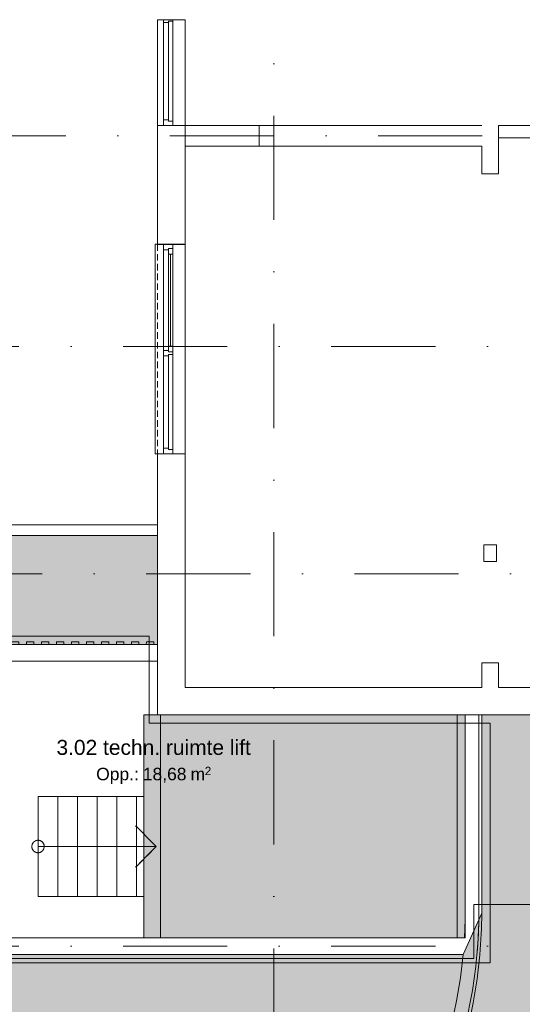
# Model space of a CAD drawing. Header units: millimetres. Extents: x -54205 to 242217, y -3415 to 61516.
# Tile 17 of 40: x 18550 to 24585, y 12196 to 24021. Entities that reach past the tile are written whole.
import ezdxf
from ezdxf.enums import TextEntityAlignment as Align

# ---------------------------------------------------------------- set-up
doc = ezdxf.new("R2010")
doc.units = ezdxf.units.MM
doc.header["$MEASUREMENT"] = 0
for name, pattern in [('streep-punt', [2500, 1250, -625, 0, -625]), ('streep-streep-punt grof', [8750, 2500, -1250, 2500, -1250, 0, -1250]), ('streeplijn fijn', [234.119993, 155.999994, -78.119999]), ('streeplijn ultrafijn', [117.37, 78.119999, -39.250001]), ('Wipeout_Contour', [1000, 0, -1000])]:
    doc.linetypes.add(name, pattern=pattern)
for name, color, linetype in [('21_0 NC Buitenwanden', 7, 'Continuous'), ('21_0 NC Buitenwanden Afdek-arcering', 7, 'Continuous'), ('21_0 NC Buitenwanden Laagscheidingslijnen', 7, 'Continuous'), ('21_0 NC Buitenwanden Ramen', 7, 'Continuous'), ('22 NC Binnenwanden', 7, 'Continuous'), ('22 NC Binnenwanden Deuren', 7, 'Continuous'), ('23 Vloeren', 7, 'Continuous'), ('23 Vloeren Afdek-arcering', 7, 'Continuous'), ('24 Trappen', 7, 'Continuous'), ('24 Trappen Afdek-arcering', 7, 'Continuous'), ('28 Draagconstructies', 7, 'Continuous'), ('47 Dakafwerking', 7, 'Continuous'), ('47 Dakafwerking Afdek-arcering', 7, 'Continuous'), ('Maatvoering 1_ 100', 7, 'Continuous'), ('Maatvoering 1_ 100 2D arcering', 7, 'Continuous'), ('New_21_0 NC Buitenwanden', 7, 'Continuous'), ('New_27 Daken', 7, 'Continuous'), ('New_27 Daken Afdek-arcering', 7, 'Continuous'), ('New_65 WBDBO', 7, 'Continuous'), ('New_Maatvoering 1_ 100', 7, 'Continuous'), ('New_Maatvoering 1_ 100 2D arcering', 7, 'Continuous'), ('New_Ruimtefuncties', 7, 'Continuous'), ('New_Ruimtefuncties Zone omranding', 7, 'Continuous'), ('New_Ruimtefuncties Zone tekst', 7, 'Continuous'), ('Stramien', 7, 'Continuous')]:
    doc.layers.add(name, color=color, linetype=linetype)
doc.styles.add('GENERATED_STYLE_1', font='arial.ttf')
doc.styles.add('GENERATED_STYLE_2', font='arial.ttf')
doc.linetypes.add('BRA - WBDBO  60', pattern='A,0,[1,DO.113 3e Verdieping _ Dakaanzicht1.Shx,S=27.777778,R=0,X=0,Y=-1.22125e-15],-3500,0', length=3500)
doc.dimstyles.new('GENERATED_STYLE__2', dxfattribs={"dimtxt": 250, "dimasz": 142.5, "dimexe": 0.18, "dimexo": 0.0625, "dimgap": 0, "dimtad": 1, "dimtih": 1, "dimtoh": 1, "dimdec": 0, "dimzin": 0, "dimdsep": 46, "dimtxsty": 'GENERATED_STYLE_1', "dimblk": 'ARROWHEAD_11', "dimblk1": 'ARROWHEAD_11', "dimblk2": 'ARROWHEAD_11', "dimcen": 0.09, "dimse1": 1, "dimse2": 1, "dimclrd": 1, "dimclre": 1, "dimclrt": 2, "dimadec": 1, "dimazin": 0, "dimtfac": 1, "dimtdec": 4, "dimtmove": 0, "dimatfit": 3, "dimfxl": 1, "dimtolj": 1, "dimtzin": 0, "dimarcsym": 0})
doc.dimstyles.new('GENERATED_STYLE__3', dxfattribs={"dimtxt": 250, "dimasz": 142.5, "dimexe": 0.18, "dimexo": 0.0625, "dimgap": 0, "dimtad": 1, "dimdec": 0, "dimzin": 0, "dimdsep": 46, "dimtxsty": 'GENERATED_STYLE_2', "dimblk": 'ARROWHEAD_11', "dimblk1": 'ARROWHEAD_11', "dimblk2": 'ARROWHEAD_11', "dimcen": 0.09, "dimse1": 1, "dimse2": 1, "dimclrd": 1, "dimclre": 1, "dimclrt": 2, "dimadec": 1, "dimazin": 0, "dimtfac": 1, "dimtdec": 4, "dimtmove": 0, "dimatfit": 3, "dimfxl": 1, "dimtolj": 1, "dimtzin": 0, "dimarcsym": 0})
doc.dimstyles.new('GENERATED_STYLE__6', dxfattribs={"dimtxt": 179.999995, "dimasz": 142.5, "dimexe": 0.18, "dimexo": 0.0625, "dimgap": 0, "dimtad": 1, "dimtih": 1, "dimtoh": 1, "dimdec": 0, "dimzin": 0, "dimdsep": 46, "dimtxsty": 'GENERATED_STYLE_1', "dimblk": 'ARROWHEAD_11', "dimblk1": 'ARROWHEAD_11', "dimblk2": 'ARROWHEAD_11', "dimcen": 0.09, "dimse1": 1, "dimse2": 1, "dimclrd": 1, "dimclre": 1, "dimclrt": 2, "dimadec": 1, "dimazin": 0, "dimtfac": 1, "dimtdec": 4, "dimtmove": 0, "dimatfit": 3, "dimfxl": 1, "dimtolj": 1, "dimtzin": 0, "dimarcsym": 0})
doc.dimstyles.new('GENERATED_STYLE__7', dxfattribs={"dimtxt": 179.999995, "dimasz": 142.5, "dimexe": 0.18, "dimexo": 0.0625, "dimgap": 0, "dimtad": 1, "dimdec": 0, "dimzin": 0, "dimdsep": 46, "dimtxsty": 'GENERATED_STYLE_1', "dimblk": 'ARROWHEAD_11', "dimblk1": 'ARROWHEAD_11', "dimblk2": 'ARROWHEAD_11', "dimcen": 0.09, "dimse1": 1, "dimse2": 1, "dimclrd": 1, "dimclre": 1, "dimclrt": 2, "dimadec": 1, "dimazin": 0, "dimtfac": 1, "dimtdec": 4, "dimtmove": 0, "dimatfit": 3, "dimfxl": 1, "dimtolj": 1, "dimtzin": 0, "dimarcsym": 0})

# ---------------------------------------------------------------- blocks, each defined once
blk = doc.blocks.new('Wall_6_1', base_point=(20041, 15671))
at = {"layer": '22 NC Binnenwanden', "color": 1, "linetype": 'Continuous', "lineweight": 0, "flags": 128}
for points in [[(20041, 15671), (20041, 12995)], [(20241, 15671), (20041, 15671)], [(20241, 12995), (20241, 15671)]]:
    blk.add_lwpolyline(points, dxfattribs=at)
blk = doc.blocks.new('Slab_1_1', base_point=(-884, 20096))
at = {"layer": '23 Vloeren', "color": 1, "linetype": 'Continuous', "lineweight": 0, "flags": 128}
blk.add_lwpolyline([(-884, 20096), (18164, 20096), (18164, 17825), (20206, 17825), (20206, 15671), (20241, 15671), (20241, 12995), (23803, 12995), (23803, 15671), (29945, 15671), (29945, 25781), (32150, 25781), (32400, 25781), (32400, 27506), (50640, 27506)], dxfattribs=at)
blk = doc.blocks.new('Slab_4_1', base_point=(20041, 12995))
at = {"layer": '23 Vloeren Afdek-arcering', "linetype": 'Continuous', "lineweight": 0, "true_color": 0xffffff}
blk.add_hatch(color=7, dxfattribs=at).paths.add_polyline_path([(20041, 12995), (23900, 12995), (23900, 15671), (20041, 15671)])
at = {"layer": '23 Vloeren', "color": 1, "linetype": 'Continuous', "lineweight": 0, "flags": 128}
blk.add_lwpolyline([(20041, 12995), (23900, 12995), (23900, 15671), (20041, 15671)], close=True, dxfattribs=at)
blk = doc.blocks.new('Slab_5_1', base_point=(-770, 7836))
at = {"layer": 'New_27 Daken Afdek-arcering', "linetype": 'Continuous', "lineweight": 0, "true_color": 0xffffff}
blk.add_hatch(color=7, dxfattribs=at).paths.add_polyline_path([(-770, 7836), (100, 7836), (100, 3446), (21600, 3446), (25415, 3446), (32345, 3446), (32345, 9281), (32345, 10991), (33310, 10991), (57600, 10991), (57600, 20326), (54000, 20326), (54000, 20656), (50640, 20656), (50640, 27506), (32400, 27506), (32400, 25761), (32150, 25761), (30236, 25761), (30236, 15671), (24100, 15671), (24100, 13290), (23875, 12795), (11982, 12795), (11958, 13667), (11958, 18216), (17558, 18216), (17558, 16516), (20206, 16516), (20206, 17825), (18000, 17825), (18000, 19996), (-770, 19996)])
at = {"layer": 'New_27 Daken', "color": 1, "linetype": 'Continuous', "lineweight": 0, "flags": 128}
blk.add_lwpolyline([(-770, 19996), (18000, 19996), (18000, 17825), (20206, 17825), (20206, 16516), (17558, 16516), (17558, 18216), (11958, 18216), (11958, 13667), (11982, 12795), (23875, 12795), (24100, 13290), (24100, 15671), (30236, 15671), (30236, 25761), (32150, 25761), (32400, 25761), (32400, 27506), (50640, 27506)], dxfattribs=at)
blk = doc.blocks.new('Slab_10_1', base_point=(-770, 9946))
at = {"layer": '23 Vloeren', "color": 255, "linetype": 'Continuous', "lineweight": 0, "flags": 128}
blk.add_lwpolyline([(-770, 9946), (32345, 9946), (32345, 13396), (24003, 13396), (24003, 12745), (11906, 12745), (11906, 13396), (-770, 13396)], close=True, dxfattribs=at)
blk = doc.blocks.new('Wall_7_1', base_point=(24200, 22171))
at = {"layer": '21_0 NC Buitenwanden', "color": 1, "linetype": 'Continuous', "lineweight": 0, "flags": 128}
for points in [[(24100, 22501), (24100, 22171)], [(24300, 22171), (24300, 22501)], [(24100, 22171), (24300, 22171)]]:
    blk.add_lwpolyline(points, dxfattribs=at)
blk = doc.blocks.new('Wall_9_1', base_point=(24065, 15671))
at = {"layer": 'New_21_0 NC Buitenwanden', "color": 1, "linetype": 'Continuous', "lineweight": 0, "flags": 128}
for points in [[(24065, 15671), (24065, 13291)], [(24100, 15671), (24065, 15671)], [(24100, 13291), (24100, 15671)]]:
    blk.add_lwpolyline(points, dxfattribs=at)
blk = doc.blocks.new('Wall_11_1', base_point=(24200, 16001))
at = {"layer": '21_0 NC Buitenwanden', "color": 1, "linetype": 'Continuous', "lineweight": 0, "flags": 128}
for points in [[(24300, 16297), (24100, 16297)], [(24100, 16297), (24100, 16001)], [(24300, 16001), (24300, 16297)]]:
    blk.add_lwpolyline(points, dxfattribs=at)
blk = doc.blocks.new('D1 27')
at = {"layer": '22 NC Binnenwanden Deuren', "color": 1, "linetype": 'Continuous', "lineweight": 0}
for p, q in [((450, 0), (-419, 233)), ((-450, 0), (-500, 0)), ((-500, 0), (-500, -114)), ((-500, 0), (-500, -114)), ((-500, 0), (-500, -114)), ((-450, -40), (-450, 0)), ((-450, 0), (450, 0)), ((-450, -40), (-450, 0)), ((500, 0), (450, 0)), ((450, 0), (450, -40)), ((450, 0), (450, -40)), ((500, -114), (500, 0)), ((500, 0), (500, -114)), ((500, 0), (500, -114)), ((-500, -114), (-433, -114)), ((-500, -114), (-500, -200)), ((-433, -40), (-450, -40)), ((450, -40), (-450, -40)), ((-433, -114), (-433, -40)), ((450, -40), (433, -40)), ((433, -40), (433, -114)), ((433, -114), (500, -114)), ((500, -114), (500, -200))]:
    blk.add_line(p, q, dxfattribs=at)
blk.add_arc((450, 0), 900, 165, 180, dxfattribs=at)
blk = doc.blocks.new('Wall_12_1', base_point=(12183, 12795))
at = {"layer": '21_0 NC Buitenwanden', "color": 1, "linetype": 'Continuous', "lineweight": 0}
blk.add_arc((18029, 13338), 6036, 354.836, 356.7396, dxfattribs=at)
at = {"layer": '22 NC Binnenwanden', "color": 1, "linetype": 'Continuous', "lineweight": 0}
for p, q in [((16331, 12995), (16331, 12881)), ((17331, 12995), (17331, 12881)), ((16331, 12881), (16331, 12795)), ((17331, 12881), (17331, 12795))]:
    blk.add_line(p, q, dxfattribs=at)
at = {"layer": '22 NC Binnenwanden', "color": 1, "linetype": 'Continuous', "lineweight": 0, "flags": 128}
for points in [[(16331, 12995), (12168, 12995)], [(17358, 12995), (17331, 12995)], [(20041, 12995), (17558, 12995)], [(23890, 12995), (20241, 12995)], [(12183, 12795), (16331, 12795)], [(17331, 12795), (23875, 12795)]]:
    blk.add_lwpolyline(points, dxfattribs=at)
at = {"layer": '22 NC Binnenwanden Deuren', "color": 1, "linetype": 'Continuous', "lineweight": 0, "zscale": 1000}
blk.add_blockref('D1 27', (16831, 12995), dxfattribs=at)
blk = doc.blocks.new('Wall_13_1', base_point=(20536, 16316))
at = {"layer": '21_0 NC Buitenwanden', "color": 1, "linetype": 'Continuous', "lineweight": 0, "flags": 128}
for points in [[(20206, 16516), (17558, 16516)], [(17558, 16316), (20206, 16316)]]:
    blk.add_lwpolyline(points, dxfattribs=at)
at = {"layer": '22 NC Binnenwanden', "color": 1, "linetype": 'Continuous', "lineweight": 0, "flags": 128}
blk.add_lwpolyline([(17358, 16516), (17358, 16316)], dxfattribs=at)
blk = doc.blocks.new('Wall_17_1', base_point=(20536, 22626))
at = {"layer": '21_0 NC Buitenwanden', "color": 1, "linetype": 'Continuous', "lineweight": 0, "flags": 128}
for points in [[(24100, 22751), (20536, 22751)], [(20536, 22751), (20536, 22501)], [(24300, 22501), (24300, 22751)], [(20536, 22501), (24100, 22501)]]:
    blk.add_lwpolyline(points, dxfattribs=at)
blk = doc.blocks.new('Wall_22_1', base_point=(26090, 22751))
at = {"layer": 'New_21_0 NC Buitenwanden', "color": 1, "linetype": 'Continuous', "lineweight": 0, "flags": 128}
for points in [[(26090, 22751), (24300, 22751)], [(24300, 22751), (24300, 22601)], [(26090, 22601), (26090, 22751)], [(24300, 22601), (26090, 22601)]]:
    blk.add_lwpolyline(points, dxfattribs=at)
blk = doc.blocks.new('Wall_24_1', base_point=(20536, 17875))
at = {"layer": '21_0 NC Buitenwanden', "color": 1, "linetype": 'Continuous', "lineweight": 0}
blk.add_line((18000, 17925), (18000, 17825), dxfattribs=at)
at = {"layer": '21_0 NC Buitenwanden', "color": 1, "linetype": 'Continuous', "lineweight": 0, "flags": 128}
for points in [[(20206, 17925), (18330, 17925)], [(18330, 17825), (20206, 17825)]]:
    blk.add_lwpolyline(points, dxfattribs=at)
at = {"layer": '21_0 NC Buitenwanden Laagscheidingslijnen', "color": 1, "linetype": 'Continuous', "lineweight": 0}
for p, q in [((18330, 17925), (18000, 17925)), ((18000, 17825), (18330, 17825))]:
    blk.add_line(p, q, dxfattribs=at)
blk = doc.blocks.new('R2 bl ol 27_7')
at = {"layer": '21_0 NC Buitenwanden Ramen', "color": 9, "linetype": 'Continuous', "lineweight": 0}
blk.add_line((-1257.5, 146), (1257.5, 146), dxfattribs=at)
at = {"layer": '21_0 NC Buitenwanden Ramen', "color": 1, "linetype": 'Continuous', "lineweight": 0}
for p, q in [((-1257.5, 0), (-1257.5, 146)), ((1257.5, 0), (1257.5, 146)), ((-1257.5, 0), (-1207.5, 0)), ((-1257.5, -114), (-1257.5, 0)), ((-1257.5, -114), (-1257.5, 0)), ((-1207.5, 0), (-1207.5, -54)), ((-1207.5, 0), (-1140.5, 0)), ((-1207.5, -54), (-1207.5, 0)), ((-1140.5, 0), (-33.5, 0)), ((-1140.5, 0), (-1140.5, -54)), ((-1140.5, 0), (-33.5, 0)), ((-33.5, -54), (-33.5, 0)), ((-33.5, 0), (33.5, 0)), ((33.5, -54), (33.5, 0)), ((33.5, 0), (50, 0)), ((33.5, 0), (33.5, -54)), ((50, 0), (66.5, 0)), ((66.5, 0), (66.5, -54)), ((66.5, 0), (1207.5, 0)), ((1207.5, -54), (1207.5, 0)), ((1207.5, 0), (1257.5, 0)), ((1207.5, 0), (1207.5, -54)), ((1257.5, -114), (1257.5, 0)), ((1257.5, -114), (1257.5, 0)), ((-1190.5, -114), (-1257.5, -114)), ((-1257.5, -184), (-1257.5, -114)), ((-1207.5, -54), (-1190.5, -54)), ((-1140.5, -54), (-1207.5, -54)), ((-1190.5, -54), (-1190.5, -114)), ((16.5, -114), (-1190.5, -114)), ((-1140.5, -27), (-33.5, -27)), ((-33.5, -54), (-1140.5, -54)), ((33.5, -54), (-33.5, -54)), ((16.5, -114), (16.5, -54)), ((16.5, -54), (33.5, -54)), ((50, -114), (16.5, -114)), ((83.5, -114), (50, -114)), ((66.5, -54), (83.5, -54)), ((83.5, -54), (66.5, -54)), ((83.5, -54), (83.5, -114)), ((83.5, -54), (1190.5, -54)), ((83.5, -114), (83.5, -54)), ((1190.5, -114), (83.5, -114)), ((1190.5, -114), (1190.5, -54)), ((1190.5, -54), (1207.5, -54)), ((1207.5, -54), (1190.5, -54)), ((1257.5, -114), (1190.5, -114)), ((1257.5, -184), (1257.5, -114)), ((-1257.5, -184), (-1257.5, -214)), ((-1257.5, -214), (1257.5, -214)), ((1257.5, -214), (1257.5, -184))]:
    blk.add_line(p, q, dxfattribs=at)
at = {"layer": '21_0 NC Buitenwanden Ramen', "color": 9, "linetype": 'streeplijn ultrafijn', "lineweight": 0}
blk.add_line((-1257.5, -184), (1257.5, -184), dxfattribs=at)
blk = doc.blocks.new('Rnx verticaal 27_3')
at = {"layer": '21_0 NC Buitenwanden Ramen', "color": 9, "linetype": 'Continuous', "lineweight": 0}
for p, q in [((-635, 146), (635, 146)), ((-635, -184), (635, -184))]:
    blk.add_line(p, q, dxfattribs=at)
at = {"layer": '21_0 NC Buitenwanden Ramen', "color": 1, "linetype": 'Continuous', "lineweight": 0}
for p, q in [((-635, 0), (-635, 146)), ((635, 0), (635, 146)), ((-635, 0), (-618.5, 0)), ((-635, -114), (-635, 0)), ((-635, -114), (-635, 0)), ((-618.5, 0), (-618.5, -54)), ((-618.5, 0), (585, 0)), ((585, -54), (585, 0)), ((585, 0), (635, 0)), ((585, 0), (585, -54)), ((635, -114), (635, 0)), ((635, -114), (635, 0)), ((-601.5, -114), (-635, -114)), ((-635, -184), (-635, -114)), ((-618.5, -54), (-601.5, -54)), ((-601.5, -54), (-618.5, -54)), ((-601.5, -54), (-601.5, -114)), ((-601.5, -54), (568, -54)), ((-601.5, -114), (-601.5, -54)), ((568, -114), (-601.5, -114)), ((568, -114), (568, -54)), ((568, -54), (585, -54)), ((585, -54), (568, -54)), ((635, -114), (568, -114)), ((635, -184), (635, -114))]:
    blk.add_line(p, q, dxfattribs=at)
blk = doc.blocks.new('Wall_26_1', base_point=(20536, 56216))
at = {"layer": '21_0 NC Buitenwanden', "color": 1, "linetype": 'Continuous', "lineweight": 0}
for p, q in [((20206, 22751), (20276, 22751)), ((20276, 22751), (20390, 22751)), ((20390, 22751), (20536, 22751)), ((20206, 21323), (20276, 21323)), ((20276, 21323), (20390, 21323)), ((20390, 21323), (20536, 21323)), ((20206, 18808), (20276, 18808)), ((20276, 18808), (20390, 18808)), ((20390, 18808), (20536, 18808))]:
    blk.add_line(p, q, dxfattribs=at)
at = {"layer": '21_0 NC Buitenwanden', "color": 1, "linetype": 'Continuous', "lineweight": 0, "flags": 128}
for points in [[(20206, 22751), (20206, 21323)], [(20536, 21323), (20536, 22751)], [(20206, 18808), (20206, 17925)], [(20536, 16001), (20536, 18808)], [(20206, 17825), (20206, 16516)], [(20206, 16316), (20206, 15671)], [(20206, 15671), (20536, 15671)]]:
    blk.add_lwpolyline(points, dxfattribs=at)
at = {"layer": '21_0 NC Buitenwanden Ramen', "color": 1, "linetype": 'Continuous', "lineweight": 0, "zscale": 1000, "rotation": 270}
for name, p in [('Rnx verticaal 27_3', (20390, 23386)), ('R2 bl ol 27_7', (20390, 20066))]:
    blk.add_blockref(name, p, dxfattribs=at)
blk = doc.blocks.new('Wall_33_1', base_point=(20536, 22626))
at = {"color": 254, "linetype": 'Wipeout_Contour', "lineweight": 0, "ltscale": 123434.043514}
blk.add_wipeout([(20536, 22501), (21426, 22501), (21426, 22751), (20536, 22751)], dxfattribs=at).dxf.layer = '21_0 NC Buitenwanden Afdek-arcering'
at = {"layer": '21_0 NC Buitenwanden', "color": 2, "linetype": 'Continuous', "lineweight": 0, "flags": 128}
for points in [[(21426, 22751), (20536, 22751)], [(20536, 22751), (20536, 22501)], [(21426, 22501), (21426, 22751)], [(20536, 22501), (21426, 22501)]]:
    blk.add_lwpolyline(points, dxfattribs=at)
blk = doc.blocks.new('Wall_35_1', base_point=(22230, 22626))
at = {"layer": '21_0 NC Buitenwanden', "color": 1, "linetype": 'Continuous', "lineweight": 0, "flags": 128}
for points in [[(24046, 22751), (22230, 22751)], [(22230, 22501), (24046, 22501)]]:
    blk.add_lwpolyline(points, dxfattribs=at)
blk = doc.blocks.new('Wall_54_1', base_point=(20536, 16001))
at = {"layer": '21_0 NC Buitenwanden', "color": 1, "linetype": 'Continuous', "lineweight": 0, "flags": 128}
for points in [[(24100, 16001), (20536, 16001)], [(26090, 16001), (24300, 16001)], [(29906, 16001), (26290, 16001)], [(20536, 15671), (23900, 15671)], [(24065, 15671), (29906, 15671)]]:
    blk.add_lwpolyline(points, dxfattribs=at)
blk = doc.blocks.new('Wall_67_1', base_point=(18000, 17825))
at = {"color": 254, "linetype": 'Wipeout_Contour', "lineweight": 0, "ltscale": 105244.353352}
blk.add_wipeout([(18360, 17825), (20206, 17825), (20206, 17955), (18360, 17955)], dxfattribs=at).dxf.layer = '47 Dakafwerking Afdek-arcering'
at = {"layer": '47 Dakafwerking', "color": 2, "linetype": 'Continuous', "lineweight": 0, "flags": 128}
for points in [[(20206, 17955), (18360, 17955)], [(20206, 17825), (20206, 17955)], [(18360, 17825), (20206, 17825)]]:
    blk.add_lwpolyline(points, dxfattribs=at)
blk = doc.blocks.new('Wall_75_1', base_point=(24041, 12795))
at = {"layer": 'New_21_0 NC Buitenwanden', "color": 1, "linetype": 'Continuous', "lineweight": 0}
for radius, start, end in [(5872, 354.771, 359.6212), (5907, 354.7712, 359.6223)]:
    blk.add_arc((18193, 13330), radius, start, end, dxfattribs=at)
blk = doc.blocks.new('Wall_96_1', base_point=(18029, 7467))
at = {"layer": '21_0 NC Buitenwanden', "color": 1, "linetype": 'Continuous', "lineweight": 0, "flags": 128}
blk.add_lwpolyline([(18029, 7467), (18029, 7302)], dxfattribs=at)
at = {"layer": '21_0 NC Buitenwanden', "color": 1, "linetype": 'Continuous', "lineweight": 0}
for radius, end in [(6036, 354.836), (5871, 354.6904)]:
    blk.add_arc((18029, 13338), radius, 270, end, dxfattribs=at)
blk = doc.blocks.new('Wall_97_1', base_point=(18029, 7302))
at = {"layer": 'New_21_0 NC Buitenwanden', "color": 1, "linetype": 'Continuous', "lineweight": 0, "flags": 128}
blk.add_lwpolyline([(18029, 7302), (18029, 7267)], dxfattribs=at)
at = {"layer": 'New_21_0 NC Buitenwanden', "color": 1, "linetype": 'Continuous', "lineweight": 0}
for radius, end in [(6036, 354.836), (6071, 354.8358)]:
    blk.add_arc((18029, 13338), radius, 270, end, dxfattribs=at)
blk = doc.blocks.new('Wall_98_1', base_point=(23900, 16001))
at = {"layer": '21_0 NC Buitenwanden', "color": 1, "linetype": 'Continuous', "lineweight": 0, "flags": 128}
for points in [[(23900, 15671), (23900, 13291)], [(24065, 13290), (24065, 15671)]]:
    blk.add_lwpolyline(points, dxfattribs=at)
blk = doc.blocks.new('Wall_99_1', base_point=(23875, 12795))
at = {"layer": '21_0 NC Buitenwanden', "color": 1, "linetype": 'Continuous', "lineweight": 0}
for radius, start, end in [(5871, 356.6478, 359.5413), (6036, 356.7396, 359.5476)]:
    blk.add_arc((18029, 13338), radius, start, end, dxfattribs=at)
blk = doc.blocks.new('Column_1_1', base_point=(24200, 17616))
at = {"layer": '28 Draagconstructies', "color": 3, "linetype": 'Continuous', "lineweight": 0, "flags": 128}
blk.add_lwpolyline([(24125, 17716), (24125, 17516), (24275, 17516), (24275, 17716)], close=True, dxfattribs=at)
blk = doc.blocks.new('Standard grid marker_2')
at = {"layer": 'Stramien', "color": 1, "linetype": 'streep-punt', "lineweight": 0}
blk.add_line((1000, 0), (37609, 0), dxfattribs=at)
at = {"layer": 'Stramien', "color": 2, "lineweight": 0, "style": 'GENERATED_STYLE_1'}
blk.add_attdef('AC_MarkerText_1', text='', height=350, dxfattribs=at).set_placement((-500, 175), align=Align.TOP_CENTER)
blk = doc.blocks.new('Standard grid marker_4')
at = {"layer": 'Stramien', "color": 1, "linetype": 'streep-punt', "lineweight": 0}
blk.add_line((1000, 0), (14830, 0), dxfattribs=at)
at = {"layer": 'Stramien', "color": 2, "lineweight": 0, "style": 'GENERATED_STYLE_1'}
blk.add_attdef('AC_MarkerText_1', text='', height=350, dxfattribs=at).set_placement((-500, 175), align=Align.TOP_CENTER)
blk = doc.blocks.new('Standard grid marker_5')
at = {"layer": 'Stramien', "color": 1, "linetype": 'streep-punt', "lineweight": 0}
blk.add_line((1000, 0), (19545, 0), dxfattribs=at)
at = {"layer": 'Stramien', "color": 2, "lineweight": 0, "style": 'GENERATED_STYLE_1'}
blk.add_attdef('AC_MarkerText_1', text='', height=350, dxfattribs=at).set_placement((-500, 175), align=Align.TOP_CENTER)
blk = doc.blocks.new('Standard grid marker')
at = {"layer": 'Stramien', "color": 1, "linetype": 'streep-punt', "lineweight": 0}
blk.add_line((1000, 0), (61400, 0), dxfattribs=at)
at = {"layer": 'Stramien', "color": 2, "lineweight": 0, "style": 'GENERATED_STYLE_1'}
for tag, p in [('AC_MarkerText_1_0', (-245, -80)), ('AC_MarkerText_1_1', (63155, -80))]:
    blk.add_attdef(tag, text='', height=350, rotation=270, dxfattribs=at).set_placement(p, align=Align.TOP_CENTER)
blk = doc.blocks.new('Profielplaat 26_8')
at = {"layer": 'New_21_0 NC Buitenwanden', "color": 1, "linetype": 'streep-streep-punt grof', "lineweight": 0}
for p, q in [((-35, 2613), (-35, 2566)), ((-35, 2566), (0, 2565)), ((0, 2565), (0, 2520)), ((0, 2520), (0, 2475)), ((0, 2475), (-35, 2474)), ((-35, 2474), (-35, 2386)), ((-35, 2386), (0, 2385)), ((0, 2385), (0, 2340)), ((0, 2295), (-35, 2294)), ((-35, 2294), (-35, 2206)), ((0, 2340), (0, 2295)), ((-35, 2206), (0, 2205)), ((0, 2205), (0, 2160)), ((0, 2160), (0, 2115)), ((0, 2115), (-35, 2114)), ((-35, 2114), (-35, 2026)), ((-35, 2026), (0, 2025)), ((0, 2025), (0, 1980)), ((0, 1935), (-35, 1934)), ((-35, 1934), (-35, 1846)), ((0, 1980), (0, 1935)), ((-35, 1846), (0, 1845)), ((0, 1845), (0, 1800)), ((0, 1800), (0, 1755)), ((0, 1755), (-35, 1754)), ((-35, 1754), (-35, 1666)), ((-35, 1666), (0, 1665)), ((0, 1665), (0, 1620)), ((0, 1575), (-35, 1574)), ((-35, 1574), (-35, 1486)), ((0, 1620), (0, 1575)), ((-35, 1486), (0, 1485)), ((0, 1485), (0, 1440)), ((0, 1440), (0, 1395)), ((0, 1395), (-35, 1394)), ((-35, 1394), (-35, 1306)), ((-35, 1306), (0, 1305)), ((0, 1305), (0, 1260)), ((0, 1215), (-35, 1214)), ((-35, 1214), (-35, 1126)), ((0, 1260), (0, 1215)), ((-35, 1126), (0, 1125)), ((0, 1125), (0, 1080)), ((0, 1080), (0, 1035)), ((0, 1035), (-35, 1034)), ((-35, 1034), (-35, 946)), ((-35, 946), (0, 945)), ((0, 855), (-35, 854)), ((-35, 854), (-35, 766)), ((0, 945), (0, 900)), ((0, 900), (0, 855)), ((-35, 766), (0, 765)), ((0, 765), (0, 720)), ((0, 720), (0, 675)), ((0, 675), (-35, 674)), ((-35, 674), (-35, 586)), ((-35, 586), (0, 585)), ((0, 495), (-35, 494)), ((-35, 494), (-35, 406)), ((0, 585), (0, 540)), ((0, 540), (0, 495)), ((-35, 406), (0, 405)), ((0, 405), (0, 360)), ((0, 360), (0, 315)), ((0, 315), (-35, 314)), ((-35, 314), (-35, 226)), ((-35, 226), (0, 225)), ((0, 135), (-35, 134)), ((-35, 134), (-35, 46)), ((0, 225), (0, 180)), ((0, 180), (0, 135)), ((-35, 46), (0, 45)), ((0, 45), (0, 0))]:
    blk.add_line(p, q, dxfattribs=at)
blk = doc.blocks.new('*D271')
at = {"layer": 'Maatvoering 1_ 100 2D arcering', "linetype": 'Continuous', "lineweight": 0}
for points in [[(17962, -884), (17965, -899), (17973, -911), (17986, -919), (18000, -922), (18014, -919), (18027, -911), (18035, -899), (18038, -884), (18035, -870), (18027, -858), (18014, -850), (18000, -847), (17986, -850), (17973, -858), (17965, -870)], [(21562, -884), (21565, -899), (21573, -911), (21586, -919), (21600, -922), (21614, -919), (21627, -911), (21635, -899), (21638, -884), (21635, -870), (21627, -858), (21614, -850), (21600, -847), (21586, -850), (21573, -858), (21565, -870)]]:
    blk.add_hatch(color=1, dxfattribs=at).paths.add_polyline_path(points)
at = {"layer": 'Maatvoering 1_ 100', "color": 1, "linetype": 'Continuous', "lineweight": 0}
for p, q in [((18000, -847), (18000, -744)), ((21600, -847), (21600, -744)), ((18000, -1025), (18000, -922)), ((18038, -884), (21562, -884)), ((21600, -1025), (21600, -922))]:
    blk.add_line(p, q, dxfattribs=at)
for centre in [(18000, -884), (21600, -884)]:
    blk.add_circle(centre, 37.5, dxfattribs=at)
at = {"layer": 'Maatvoering 1_ 100', "color": 2, "lineweight": 0, "insert": (19371, -834), "char_height": 250, "attachment_point": 7, "style": 'GENERATED_STYLE_1'}
blk.add_mtext('\\A1;{\\pql;\\fArial|b0|i0|c0|p0;\\W1.000000;3.600}', dxfattribs=at)
blk = doc.blocks.new('ARROWHEAD_11')
at = {"color": 0, "linetype": 'Continuous', "lineweight": 0}
blk.add_line((0, 0), (-1, 0), dxfattribs=at)
at = {"color": 0, "linetype": 'Continuous', "lineweight": 0, "const_width": 0.25, "flags": 128}
blk.add_lwpolyline([(-0.125, 0, 1), (0.125, 0, 1)], format="xyb", close=True, dxfattribs=at)
blk = doc.blocks.new('*D295')
at = {"layer": 'Maatvoering 1_ 100 2D arcering', "linetype": 'Continuous', "lineweight": 0}
for points in [[(64028, 27506), (64030, 27492), (64038, 27479), (64051, 27471), (64065, 27468), (64079, 27471), (64092, 27479), (64100, 27492), (64102, 27506), (64100, 27520), (64092, 27532), (64079, 27541), (64065, 27543), (64051, 27541), (64038, 27532), (64030, 27520)], [(64028, 3116), (64030, 3101), (64038, 3089), (64051, 3081), (64065, 3078), (64079, 3081), (64092, 3089), (64100, 3101), (64102, 3116), (64100, 3130), (64092, 3142), (64079, 3150), (64065, 3153), (64051, 3150), (64038, 3142), (64030, 3130)]]:
    blk.add_hatch(color=1, dxfattribs=at).paths.add_polyline_path(points)
at = {"layer": 'Maatvoering 1_ 100', "color": 1, "linetype": 'Continuous', "lineweight": 0}
for p, q in [((64065, 27543), (64065, 27581)), ((64028, 27506), (63924, 27506)), ((64065, 3153), (64065, 27468)), ((64206, 27506), (64102, 27506)), ((64028, 3116), (63924, 3116)), ((64065, 3041), (64065, 3078)), ((64206, 3116), (64102, 3116))]:
    blk.add_line(p, q, dxfattribs=at)
for centre in [(64065, 27506), (64065, 3116)]:
    blk.add_circle(centre, 37.5, dxfattribs=at)
at = {"layer": 'Maatvoering 1_ 100', "color": 2, "lineweight": 0, "insert": (64015, 14786), "char_height": 250, "attachment_point": 7, "rotation": 90, "style": 'GENERATED_STYLE_2'}
blk.add_mtext('\\A1;{\\pql;\\fArial|b1|i0|c0|p0;\\W1.000000;24.390}', dxfattribs=at)
blk = doc.blocks.new('*D303')
at = {"layer": 'New_Maatvoering 1_ 100 2D arcering', "linetype": 'Continuous', "lineweight": 0}
for points in [[(3762, -384), (3765, -399), (3773, -411), (3786, -419), (3800, -422), (3814, -419), (3826, -411), (3835, -399), (3837, -384), (3835, -370), (3826, -358), (3814, -350), (3800, -347), (3786, -350), (3773, -358), (3765, -370)], [(24062, -384), (24065, -399), (24073, -411), (24086, -419), (24100, -422), (24114, -419), (24126, -411), (24135, -399), (24137, -384), (24135, -370), (24126, -358), (24114, -350), (24100, -347), (24086, -350), (24073, -358), (24065, -370)]]:
    blk.add_hatch(color=1, dxfattribs=at).paths.add_polyline_path(points)
at = {"layer": 'New_Maatvoering 1_ 100', "color": 1, "linetype": 'Continuous', "lineweight": 0}
for p, q in [((3800, -347), (3800, -244)), ((24100, -347), (24100, -244)), ((3800, -525), (3800, -422)), ((3837, -384), (24062, -384)), ((24100, -525), (24100, -422))]:
    blk.add_line(p, q, dxfattribs=at)
for centre in [(3800, -384), (24100, -384)]:
    blk.add_circle(centre, 37.5, dxfattribs=at)
at = {"layer": 'New_Maatvoering 1_ 100', "color": 2, "lineweight": 0, "insert": (13572, -348), "char_height": 180, "attachment_point": 7, "style": 'GENERATED_STYLE_1'}
blk.add_mtext('\\A1;{\\pql;\\fArial|b0|i0|c0|p0;\\W1.000000;20.300}', dxfattribs=at)
blk = doc.blocks.new('*D304')
at = {"layer": 'New_Maatvoering 1_ 100 2D arcering', "linetype": 'Continuous', "lineweight": 0}
for points in [[(24062, -384), (24065, -399), (24073, -411), (24086, -419), (24100, -422), (24114, -419), (24126, -411), (24135, -399), (24137, -384), (24135, -370), (24126, -358), (24114, -350), (24100, -347), (24086, -350), (24073, -358), (24065, -370)], [(30198, -384), (30201, -399), (30209, -411), (30222, -419), (30236, -422), (30250, -419), (30263, -411), (30271, -399), (30274, -384), (30271, -370), (30263, -358), (30250, -350), (30236, -347), (30222, -350), (30209, -358), (30201, -370)]]:
    blk.add_hatch(color=1, dxfattribs=at).paths.add_polyline_path(points)
at = {"layer": 'New_Maatvoering 1_ 100', "color": 1, "linetype": 'Continuous', "lineweight": 0}
for p, q in [((24100, -347), (24100, -244)), ((30236, -347), (30236, -244)), ((24100, -525), (24100, -422)), ((24137, -384), (30198, -384)), ((30236, -525), (30236, -422)), ((30274, -384), (30311, -384))]:
    blk.add_line(p, q, dxfattribs=at)
for centre in [(24100, -384), (30236, -384)]:
    blk.add_circle(centre, 37.5, dxfattribs=at)
at = {"layer": 'New_Maatvoering 1_ 100', "color": 2, "lineweight": 0, "insert": (26859, -348), "char_height": 180, "attachment_point": 7, "style": 'GENERATED_STYLE_1'}
blk.add_mtext('\\A1;{\\pql;\\fArial|b0|i0|c0|p0;\\W1.000000;6.136}', dxfattribs=at)
blk = doc.blocks.new('*D312')
at = {"layer": 'New_Maatvoering 1_ 100 2D arcering', "linetype": 'Continuous', "lineweight": 0}
for points in [[(17520, 25716), (17523, 25701), (17531, 25689), (17543, 25681), (17558, 25678), (17572, 25681), (17584, 25689), (17592, 25701), (17595, 25716), (17592, 25730), (17584, 25742), (17572, 25750), (17558, 25753), (17543, 25750), (17531, 25742), (17523, 25730)], [(20168, 25716), (20171, 25701), (20179, 25689), (20192, 25681), (20206, 25678), (20220, 25681), (20233, 25689), (20241, 25701), (20244, 25716), (20241, 25730), (20233, 25742), (20220, 25750), (20206, 25753), (20192, 25750), (20179, 25742), (20171, 25730)]]:
    blk.add_hatch(color=1, dxfattribs=at).paths.add_polyline_path(points)
at = {"layer": 'New_Maatvoering 1_ 100', "color": 1, "linetype": 'Continuous', "lineweight": 0}
for p, q in [((17558, 25753), (17558, 25856)), ((20206, 25753), (20206, 25856)), ((17558, 25575), (17558, 25678)), ((17595, 25716), (20168, 25716)), ((20206, 25575), (20206, 25678)), ((20244, 25716), (20281, 25716))]:
    blk.add_line(p, q, dxfattribs=at)
for centre in [(17558, 25716), (20206, 25716)]:
    blk.add_circle(centre, 37.5, dxfattribs=at)
at = {"layer": 'New_Maatvoering 1_ 100', "color": 2, "lineweight": 0, "insert": (18573, 25752), "char_height": 180, "attachment_point": 7, "style": 'GENERATED_STYLE_1'}
blk.add_mtext('\\A1;{\\pql;\\fArial|b0|i0|c0|p0;\\W1.000000;2.648}', dxfattribs=at)
blk = doc.blocks.new('*D314')
at = {"layer": 'New_Maatvoering 1_ 100 2D arcering', "linetype": 'Continuous', "lineweight": 0}
for points in [[(63027, 15671), (63030, 15657), (63038, 15644), (63051, 15636), (63065, 15633), (63079, 15636), (63092, 15644), (63100, 15657), (63102, 15671), (63100, 15685), (63092, 15697), (63079, 15706), (63065, 15708), (63051, 15706), (63038, 15697), (63030, 15685)], [(63027, 7367), (63030, 7352), (63038, 7340), (63051, 7332), (63065, 7329), (63079, 7332), (63092, 7340), (63100, 7352), (63102, 7367), (63100, 7381), (63092, 7393), (63079, 7401), (63065, 7404), (63051, 7401), (63038, 7393), (63030, 7381)]]:
    blk.add_hatch(color=1, dxfattribs=at).paths.add_polyline_path(points)
at = {"layer": 'New_Maatvoering 1_ 100', "color": 1, "linetype": 'Continuous', "lineweight": 0}
for p, q in [((63027, 15671), (62924, 15671)), ((63065, 7404), (63065, 15633)), ((63206, 15671), (63102, 15671)), ((63027, 7367), (62924, 7367)), ((63206, 7367), (63102, 7367))]:
    blk.add_line(p, q, dxfattribs=at)
for centre in [(63065, 15671), (63065, 7367)]:
    blk.add_circle(centre, 37.5, dxfattribs=at)
at = {"layer": 'New_Maatvoering 1_ 100', "color": 2, "lineweight": 0, "insert": (63029, 11210), "char_height": 180, "attachment_point": 7, "rotation": 90, "style": 'GENERATED_STYLE_1'}
blk.add_mtext('\\A1;{\\pql;\\fArial|b0|i0|c0|p0;\\W1.000000;8.304}', dxfattribs=at)
blk = doc.blocks.new('techn. ruimte lift_3.02_3_1', base_point=(20159, 15123))
at = {"layer": 'New_Ruimtefuncties Zone tekst', "color": 2, "lineweight": 0, "style": 'GENERATED_STYLE_2'}
blk.add_attdef('ROOM_NUMBER', text='', height=180, dxfattribs=at).set_placement((20159, 15371), align=Align.TOP_CENTER)
at = {"layer": 'New_Ruimtefuncties Zone tekst', "color": 2, "lineweight": 0}
for tag, height, style, p in [('DUMMY_941', 180, 'GENERATED_STYLE_2', (21393, 15412)), ('perimeterCode', 150, 'GENERATED_STYLE_1', (19469, 15036)), ('ROOM_AREA', 150, 'GENERATED_STYLE_1', (20029, 15036)), ('DUMMY_942', 150, 'GENERATED_STYLE_1', (20544, 15036)), ('DUMMY_943', 100, 'GENERATED_STYLE_1', (20773, 15048))]:
    blk.add_attdef(tag, text='', height=height, dxfattribs=dict(at, style=style)).set_placement(p, align=Align.TOP_LEFT)
blk = doc.blocks.new('Stair_3_1')
at = {"color": 254, "linetype": 'Wipeout_Contour', "lineweight": 0, "ltscale": 94284.3978}
blk.add_wipeout([(19008, 14691), (18771, 14691), (18771, 13491), (19008, 13491)], dxfattribs=at).dxf.layer = '24 Trappen Afdek-arcering'
at = {"layer": '24 Trappen', "color": 1, "linetype": 'Continuous', "lineweight": 0}
for p, q in [((19008, 14691), (18771, 14691)), ((18771, 13491), (19008, 13491))]:
    blk.add_line(p, q, dxfattribs=at)
at = {"layer": '24 Trappen', "color": 9, "linetype": 'Continuous', "lineweight": 0}
for p, q in [((18771, 14691), (18771, 13491)), ((19008, 13491), (19008, 14691))]:
    blk.add_line(p, q, dxfattribs=at)
for start, end in [(0, 180), (180, 0)]:
    blk.add_arc((18771, 14091), 75, start, end, dxfattribs=at)
at = {"layer": '24 Trappen', "color": 9, "linetype": 'streeplijn fijn', "lineweight": 0}
for start, end in [(0, 180), (180, 0)]:
    blk.add_arc((18771, 14091), 75, start, end, dxfattribs=at)
at = {"color": 254, "linetype": 'Wipeout_Contour', "lineweight": 0, "ltscale": 95044.887396}
blk.add_wipeout([(19244, 14691), (19008, 14691), (19008, 13491), (19244, 13491)], dxfattribs=at).dxf.layer = '24 Trappen Afdek-arcering'
at = {"layer": '24 Trappen', "color": 1, "linetype": 'Continuous', "lineweight": 0}
for p, q in [((19244, 14691), (19008, 14691)), ((19008, 13491), (19244, 13491))]:
    blk.add_line(p, q, dxfattribs=at)
at = {"layer": '24 Trappen', "color": 9, "linetype": 'Continuous', "lineweight": 0}
for p, q in [((19008, 14691), (19008, 13491)), ((19244, 13491), (19244, 14691)), ((18771, 14091), (19008, 14091))]:
    blk.add_line(p, q, dxfattribs=at)
at = {"layer": '24 Trappen', "color": 9, "linetype": 'streeplijn fijn', "lineweight": 0}
blk.add_line((18771, 14091), (19008, 14091), dxfattribs=at)
at = {"color": 254, "linetype": 'Wipeout_Contour', "lineweight": 0, "ltscale": 95808.691214}
blk.add_wipeout([(19481, 14691), (19244, 14691), (19244, 13491), (19481, 13491)], dxfattribs=at).dxf.layer = '24 Trappen Afdek-arcering'
at = {"layer": '24 Trappen', "color": 1, "linetype": 'Continuous', "lineweight": 0}
for p, q in [((19481, 14691), (19244, 14691)), ((19244, 13491), (19481, 13491))]:
    blk.add_line(p, q, dxfattribs=at)
at = {"layer": '24 Trappen', "color": 9, "linetype": 'Continuous', "lineweight": 0}
for p, q in [((19244, 14691), (19244, 13491)), ((19481, 13491), (19481, 14691))]:
    blk.add_line(p, q, dxfattribs=at)
at = {"color": 254, "linetype": 'Wipeout_Contour', "lineweight": 0, "ltscale": 96575.730677}
blk.add_wipeout([(19718, 14691), (19481, 14691), (19481, 13491), (19718, 13491)], dxfattribs=at).dxf.layer = '24 Trappen Afdek-arcering'
at = {"layer": '24 Trappen', "color": 1, "linetype": 'Continuous', "lineweight": 0}
for p, q in [((19718, 14691), (19481, 14691)), ((19481, 13491), (19718, 13491))]:
    blk.add_line(p, q, dxfattribs=at)
at = {"layer": '24 Trappen', "color": 9, "linetype": 'Continuous', "lineweight": 0}
for p, q in [((19481, 14691), (19481, 13491)), ((19718, 13491), (19718, 14691))]:
    blk.add_line(p, q, dxfattribs=at)
at = {"color": 254, "linetype": 'Wipeout_Contour', "lineweight": 0, "ltscale": 97345.929354}
blk.add_wipeout([(19954, 14691), (19718, 14691), (19718, 13491), (19954, 13491)], dxfattribs=at).dxf.layer = '24 Trappen Afdek-arcering'
at = {"layer": '24 Trappen', "color": 1, "linetype": 'Continuous', "lineweight": 0}
for p, q in [((19954, 14691), (19718, 14691)), ((19718, 13491), (19954, 13491))]:
    blk.add_line(p, q, dxfattribs=at)
at = {"layer": '24 Trappen', "color": 9, "linetype": 'Continuous', "lineweight": 0}
for p, q in [((19718, 14691), (19718, 13491)), ((19954, 13491), (19954, 14691))]:
    blk.add_line(p, q, dxfattribs=at)
at = {"color": 254, "linetype": 'Wipeout_Contour', "lineweight": 0, "ltscale": 97873.503186}
blk.add_wipeout([(19954, 14691), (19954, 13491), (20041, 13491), (20041, 14691)], dxfattribs=at).dxf.layer = '24 Trappen Afdek-arcering'
at = {"layer": '24 Trappen', "color": 9, "linetype": 'Continuous', "lineweight": 0}
for p, q in [((19954, 14691), (19954, 13491)), ((20041, 13491), (20041, 14691)), ((19941, 14341), (20191, 14091)), ((19008, 14091), (19954, 14091)), ((20191, 14091), (19941, 13841)), ((19954, 14091), (20191, 14091))]:
    blk.add_line(p, q, dxfattribs=at)
at = {"layer": '24 Trappen', "color": 1, "linetype": 'Continuous', "lineweight": 0}
for p, q in [((20041, 14691), (19954, 14691)), ((19954, 13491), (20041, 13491))]:
    blk.add_line(p, q, dxfattribs=at)
at = {"layer": '24 Trappen', "color": 9, "linetype": 'streeplijn fijn', "lineweight": 0}
for p, q in [((19941, 14341), (20191, 14091)), ((19008, 14091), (19954, 14091)), ((20191, 14091), (19941, 13841)), ((19954, 14091), (20191, 14091))]:
    blk.add_line(p, q, dxfattribs=at)

msp = doc.modelspace()

# ---------------------------------------------------------------- linework, layer by layer
at = {"layer": 'New_65 WBDBO', "color": 94, "linetype": 'BRA - WBDBO  60', "lineweight": 0}
msp.add_lwpolyline([(17657.7, 16615.9), (20106, 16615.9), (20106, 15570.9), (24199.9, 15570.9), (24199.9, 12694.6), (17657.7, 12694.6)], dxfattribs=at)
at = {"layer": 'New_Ruimtefuncties Zone omranding', "color": 45, "linetype": 'Continuous', "lineweight": 0, "true_color": 0xb88347, "flags": 128}
msp.add_lwpolyline([(17557.7, 12994.6), (23899.9, 12994.6), (23899.9, 15670.9), (20206, 15670.9), (20206, 16315.9), (17557.7, 16315.9)], close=True, dxfattribs=at)
msp.add_lwpolyline([(9719.9, 7466.6), (18028.8, 7466.6, 0.3873246), (23874.9, 12794.6), (11957.7, 12794.6), (11957.7, 13368.5), (9719.9, 13368.5)], format="xyb", close=True, dxfattribs=at)

# ---------------------------------------------------------------- block references
at = {"layer": '21_0 NC Buitenwanden', "color": 1, "lineweight": 0}
for name, p in [('Wall_26_1', (20536, 56215.9)), ('Wall_17_1', (20536, 22625.9)), ('Wall_35_1', (22230, 22625.9)), ('Wall_7_1', (24200, 22170.9)), ('Wall_24_1', (20536, 17874.8)), ('Wall_13_1', (20536, 16315.9)), ('Wall_11_1', (24200, 16000.9)), ('Wall_54_1', (20536, 16000.9)), ('Wall_98_1', (23899.9, 16000.9)), ('Wall_99_1', (23874.9, 12794.6)), ('Wall_96_1', (18028.8, 7466.6))]:
    msp.add_blockref(name, p, dxfattribs=at)
at = {"layer": '22 NC Binnenwanden', "color": 1, "lineweight": 0}
for name, p in [('Wall_6_1', (20041, 15670.9)), ('Wall_12_1', (12182.7, 12794.6))]:
    msp.add_blockref(name, p, dxfattribs=at)
at = {"layer": '23 Vloeren', "color": 1, "linetype": 'Continuous', "lineweight": 0}
for name, p in [('Slab_1_1', (-884.4, 20095.9)), ('Slab_4_1', (20041, 12994.6))]:
    msp.add_blockref(name, p, dxfattribs=at)
at = {"layer": '23 Vloeren', "color": 255, "linetype": 'Continuous', "lineweight": 0}
msp.add_blockref('Slab_10_1', (-770, 9945.9), dxfattribs=at)
at = {"layer": '28 Draagconstructies', "color": 3, "lineweight": 0}
msp.add_blockref('Column_1_1', (24200, 17615.9), dxfattribs=at)
at = {"layer": 'New_21_0 NC Buitenwanden', "color": 1, "lineweight": 0}
for name, p in [('Wall_22_1', (26090, 22750.9)), ('Wall_9_1', (24064.9, 15670.9)), ('Wall_75_1', (24040.6, 12794.6)), ('Wall_97_1', (18028.8, 7301.6))]:
    msp.add_blockref(name, p, dxfattribs=at)
at = {"layer": 'New_21_0 NC Buitenwanden', "color": 9, "linetype": 'Continuous', "lineweight": 0, "xscale": -1, "zscale": 1000, "rotation": 90}
msp.add_blockref('Profielplaat 26_8', (20206, 16515.9), dxfattribs=at)
at = {"layer": 'New_27 Daken', "color": 1, "linetype": 'Continuous', "lineweight": 0}
msp.add_blockref('Slab_5_1', (-770.1, 7835.8), dxfattribs=at)
at = {"layer": 'New_Ruimtefuncties', "color": 2, "linetype": 'Continuous', "lineweight": 0}
msp.add_blockref('techn. ruimte lift_3.02_3_1', (20158.9, 15123.5), dxfattribs=at).add_auto_attribs({'ROOM_AREA': '18,68', 'ROOM_NUMBER': '3.02 techn. ruimte lift', 'perimeterCode': 'Opp.: ', 'DUMMY_942': ' m', 'DUMMY_943': '2'})
at = {"layer": 'Stramien', "color": 1, "linetype": 'Continuous', "lineweight": 0, "zscale": 1000}
for p in [(-6208.9, 20095.9), (-6208.9, 12895.9)]:
    msp.add_blockref('Standard grid marker_2', p, dxfattribs=at)

# ---------------------------------------------------------------- dimensions: what is measured, and where the dimension line sits
at = {"layer": 'New_Maatvoering 1_ 100', "color": 1, "linetype": 'Continuous', "lineweight": 0}
for base, p1, p2, picture, middle in [((24099.9, -384.3), (3799.9, 7366.6), (24099.9, 15670.9), '*D303', (13942.4, -258.3)), ((30236, -384.3), (24099.9, 15670.9), (30236, 15670.9), '*D304', (27160.6, -258.3))]:
    dim = msp.add_linear_dim(base=base, p1=p1, p2=p2, dimstyle='GENERATED_STYLE__6', dxfattribs=at)
    dim.commit()
    dim.dimension.update_dxf_attribs({"geometry": picture, "text_midpoint": middle, "dimtype": 160})
dim = msp.add_linear_dim(base=(63065, 15670.9), p1=(18028.8, 7366.6), p2=(30236, 15670.9), angle=90, dimstyle='GENERATED_STYLE__7', dxfattribs=at)
dim.commit()
dim.dimension.update_dxf_attribs({"geometry": '*D314', "text_midpoint": (62939, 11511.4), "dimtype": 160, "text_rotation": 90})

# ---------------------------------------------------------------- next in the draw order: block references
at = {"layer": '21_0 NC Buitenwanden', "color": 1, "lineweight": 0}
msp.add_blockref('Wall_33_1', (20536, 22625.9), dxfattribs=at)
at = {"layer": '47 Dakafwerking', "color": 1, "lineweight": 0}
msp.add_blockref('Wall_67_1', (18000, 17824.8), dxfattribs=at)

# ---------------------------------------------------------------- next in the draw order: block references
at = {"layer": 'Stramien', "color": 1, "linetype": 'Continuous', "lineweight": 0, "zscale": 1000, "rotation": 90}
msp.add_blockref('Standard grid marker', (21600, -1884.3), dxfattribs=at)
at = {"layer": 'Stramien', "color": 1, "linetype": 'Continuous', "lineweight": 0, "zscale": 1000}
for name, p in [('Standard grid marker_5', (11854.6, 22625.9)), ('Standard grid marker_4', (16570.1, 17365.9))]:
    msp.add_blockref(name, p, dxfattribs=at)

# ---------------------------------------------------------------- next in the draw order: dimensions: what is measured, and where the dimension line sits
at = {"layer": 'Maatvoering 1_ 100', "color": 1, "linetype": 'Continuous', "lineweight": 0}
dim = msp.add_linear_dim(base=(21600, -884.3), p1=(18000, 29561), p2=(21600, 1732.2), dimstyle='GENERATED_STYLE__2', dxfattribs=at)
dim.commit()
dim.dimension.update_dxf_attribs({"geometry": '*D271', "text_midpoint": (19789.8, -709.3), "dimtype": 160})
dim = msp.add_linear_dim(base=(64065, 27505.9), p1=(-230, 3115.7), p2=(50730, 27505.9), angle=90, dimstyle='GENERATED_STYLE__3', dxfattribs=at)
dim.commit()
dim.dimension.update_dxf_attribs({"geometry": '*D295', "text_midpoint": (63890, 15300.4), "dimtype": 160, "text_rotation": 90})
at = {"layer": 'New_Maatvoering 1_ 100', "color": 1, "linetype": 'Continuous', "lineweight": 0}
dim = msp.add_linear_dim(base=(20206, 25715.6), p1=(17557.7, 18215.9), p2=(20206, 16515.9), dimstyle='GENERATED_STYLE__6', dxfattribs=at)
dim.commit()
dim.dimension.update_dxf_attribs({"geometry": '*D312', "text_midpoint": (18874.5, 25841.6), "dimtype": 160})

# ---------------------------------------------------------------- next in the draw order: block references
at = {"layer": '24 Trappen', "color": 253, "linetype": 'Continuous', "lineweight": 0, "true_color": 0x99a3a6}
msp.add_blockref('Stair_3_1', (0, 0), dxfattribs=at)

doc.saveas('drawing.dxf')
